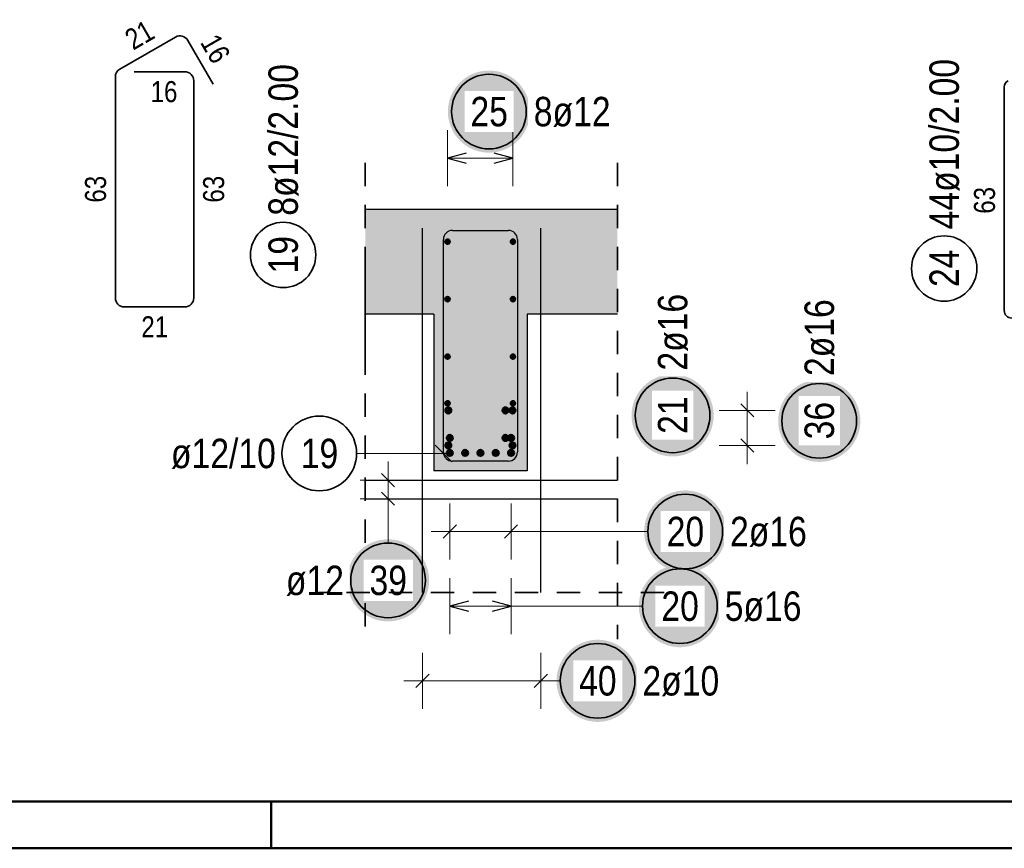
# Model space of a CAD drawing. Header units: millimetres. Extents: x 0 to 89.5, y 0 to 42.
# Tile 4 of 39: x 19.7 to 24.9, y 0 to 4.4. Entities that reach past the tile are written whole.
import ezdxf

# ---------------------------------------------------------------- set-up
doc = ezdxf.new("R2010")
doc.units = ezdxf.units.MM
doc.linetypes.add('HIDDEN', pattern=[0.375, 0.25, -0.125])
doc.layers.add('Bewehrung', color=7, linetype='Continuous', lineweight=20)
doc.layers.add('Schraffuren', color=7, linetype='Continuous', lineweight=20)
doc.styles.add('Arial Narrow', font='ARIALN.TTF')

msp = doc.modelspace()

# ---------------------------------------------------------------- hatches: boundary and pattern name
at = {"lineweight": 50, "true_color": 0xffffff}
msp.add_hatch(color=7, dxfattribs=at).paths.add_polyline_path([(24.154761, 2.290578), (24.154627, 2.298256), (24.154225, 2.305925), (24.153555, 2.313575), (24.15262, 2.321196), (24.151418, 2.328781), (24.149953, 2.336319), (24.148226, 2.343801), (24.146238, 2.351218), (24.143993, 2.358562), (24.141493, 2.365823), (24.138741, 2.372992), (24.135741, 2.38006), (24.132495, 2.38702), (24.129009, 2.393862), (24.125286, 2.400578), (24.121331, 2.40716), (24.117149, 2.413601), (24.112744, 2.419891), (24.108123, 2.426024), (24.10329, 2.431992), (24.098252, 2.437787), (24.093015, 2.443403), (24.087585, 2.448833), (24.081969, 2.45407), (24.076174, 2.459108), (24.070206, 2.463941), (24.064073, 2.468562), (24.057783, 2.472967), (24.051343, 2.477149), (24.044761, 2.481104), (24.038044, 2.484827), (24.031202, 2.488313), (24.024243, 2.491558), (24.017174, 2.494559), (24.010005, 2.497311), (24.002744, 2.499811), (23.995401, 2.502056), (23.987983, 2.504043), (23.980501, 2.505771), (23.972963, 2.507236), (23.965379, 2.508437), (23.957757, 2.509373), (23.950107, 2.510042), (23.942439, 2.510444), (23.934761, 2.510578), (23.927083, 2.510444), (23.919414, 2.510042), (23.911764, 2.509373), (23.904143, 2.508437), (23.896558, 2.507236), (23.88902, 2.505771), (23.881538, 2.504043), (23.87412, 2.502056), (23.866777, 2.499811), (23.859516, 2.497311), (23.852347, 2.494559), (23.845279, 2.491558), (23.838319, 2.488313), (23.831477, 2.484827), (23.824761, 2.481104), (23.818178, 2.477149), (23.811738, 2.472967), (23.805448, 2.468562), (23.799315, 2.463941), (23.793347, 2.459108), (23.787552, 2.45407), (23.781936, 2.448833), (23.776506, 2.443403), (23.771269, 2.437787), (23.766231, 2.431992), (23.761398, 2.426024), (23.756777, 2.419891), (23.752372, 2.413601), (23.74819, 2.40716), (23.744235, 2.400578), (23.740512, 2.393862), (23.737026, 2.38702), (23.733781, 2.38006), (23.73078, 2.372992), (23.728028, 2.365823), (23.725528, 2.358562), (23.723283, 2.351218), (23.721296, 2.343801), (23.719568, 2.336319), (23.718103, 2.328781), (23.716902, 2.321196), (23.715966, 2.313575), (23.715297, 2.305925), (23.714895, 2.298256), (23.714761, 2.290578), (23.714895, 2.2829), (23.715297, 2.275232), (23.715966, 2.267582), (23.716902, 2.25996), (23.718103, 2.252376), (23.719568, 2.244838), (23.721296, 2.237355), (23.723283, 2.229938), (23.725528, 2.222595), (23.728028, 2.215334), (23.73078, 2.208165), (23.733781, 2.201096), (23.737026, 2.194137), (23.740512, 2.187295), (23.744235, 2.180578), (23.74819, 2.173996), (23.752372, 2.167556), (23.756777, 2.161265), (23.761398, 2.155133), (23.766231, 2.149165), (23.771269, 2.14337), (23.776506, 2.137753), (23.781936, 2.132323), (23.787552, 2.127086), (23.793347, 2.122048), (23.799315, 2.117216), (23.805448, 2.112595), (23.811738, 2.10819), (23.818178, 2.104008), (23.824761, 2.100053), (23.831477, 2.09633), (23.838319, 2.092844), (23.845279, 2.089598), (23.852347, 2.086598), (23.859516, 2.083846), (23.866777, 2.081346), (23.87412, 2.079101), (23.881538, 2.077113), (23.88902, 2.075386), (23.896558, 2.073921), (23.904143, 2.072719), (23.911764, 2.071783), (23.919414, 2.071114), (23.927083, 2.070712), (23.934761, 2.070578), (23.942439, 2.070712), (23.950107, 2.071114), (23.957757, 2.071783), (23.965379, 2.072719), (23.972963, 2.073921), (23.980501, 2.075386), (23.987983, 2.077113), (23.995401, 2.079101), (24.002744, 2.081346), (24.010005, 2.083846), (24.017174, 2.086598), (24.024243, 2.089598), (24.031202, 2.092844), (24.038044, 2.09633), (24.044761, 2.100053), (24.051343, 2.104008), (24.057783, 2.10819), (24.064073, 2.112595), (24.070206, 2.117216), (24.076174, 2.122048), (24.081969, 2.127086), (24.087585, 2.132323), (24.093015, 2.137753), (24.098252, 2.14337), (24.10329, 2.149165), (24.108123, 2.155133), (24.112744, 2.161265), (24.117149, 2.167556), (24.121331, 2.173996), (24.125286, 2.180578), (24.129009, 2.187295), (24.132495, 2.194137), (24.135741, 2.201096), (24.138741, 2.208165), (24.141493, 2.215334), (24.143993, 2.222595), (24.146238, 2.229938), (24.148226, 2.237355), (24.149953, 2.244838), (24.151418, 2.252376), (24.15262, 2.25996), (24.153555, 2.267582), (24.154225, 2.275232)])
at = {"lineweight": 25, "true_color": 0xffffff}
msp.add_hatch(color=7, dxfattribs=at).paths.add_polyline_path([(22.967868, 0.897543), (22.967734, 0.905221), (22.967332, 0.91289), (22.966663, 0.920539), (22.965727, 0.928161), (22.964526, 0.935746), (22.963061, 0.943284), (22.961333, 0.950766), (22.959346, 0.958183), (22.957101, 0.965527), (22.9546, 0.972788), (22.951849, 0.979957), (22.948848, 0.987025), (22.945603, 0.993985), (22.942117, 1.000827), (22.938394, 1.007543), (22.934439, 1.014125), (22.930256, 1.020566), (22.925852, 1.026856), (22.92123, 1.032989), (22.916398, 1.038956), (22.91136, 1.044752), (22.906123, 1.050368), (22.900693, 1.055798), (22.895077, 1.061035), (22.889281, 1.066073), (22.883314, 1.070906), (22.877181, 1.075527), (22.870891, 1.079931), (22.86445, 1.084114), (22.857868, 1.088069), (22.851152, 1.091792), (22.84431, 1.095278), (22.83735, 1.098523), (22.830282, 1.101524), (22.823113, 1.104276), (22.815852, 1.106776), (22.808508, 1.109021), (22.801091, 1.111008), (22.793609, 1.112736), (22.786071, 1.114201), (22.778486, 1.115402), (22.770864, 1.116338), (22.763215, 1.117007), (22.755546, 1.117409), (22.747868, 1.117543), (22.74019, 1.117409), (22.732522, 1.117007), (22.724872, 1.116338), (22.71725, 1.115402), (22.709665, 1.114201), (22.702128, 1.112736), (22.694645, 1.111008), (22.687228, 1.109021), (22.679884, 1.106776), (22.672624, 1.104276), (22.665455, 1.101524), (22.658386, 1.098523), (22.651426, 1.095278), (22.644584, 1.091792), (22.637868, 1.088069), (22.631286, 1.084114), (22.624846, 1.079931), (22.618555, 1.075527), (22.612423, 1.070906), (22.606455, 1.066073), (22.600659, 1.061035), (22.595043, 1.055798), (22.589613, 1.050368), (22.584376, 1.044752), (22.579338, 1.038956), (22.574506, 1.032989), (22.569884, 1.026856), (22.56548, 1.020566), (22.561298, 1.014125), (22.557343, 1.007543), (22.55362, 1.000827), (22.550133, 0.993985), (22.546888, 0.987025), (22.543888, 0.979957), (22.541136, 0.972788), (22.538636, 0.965527), (22.536391, 0.958183), (22.534403, 0.950766), (22.532676, 0.943284), (22.53121, 0.935746), (22.530009, 0.928161), (22.529073, 0.920539), (22.528404, 0.91289), (22.528002, 0.905221), (22.527868, 0.897543), (22.528002, 0.889865), (22.528404, 0.882197), (22.529073, 0.874547), (22.530009, 0.866925), (22.53121, 0.859341), (22.532676, 0.851803), (22.534403, 0.84432), (22.536391, 0.836903), (22.538636, 0.829559), (22.541136, 0.822299), (22.543888, 0.81513), (22.546888, 0.808061), (22.550133, 0.801102), (22.55362, 0.794259), (22.557343, 0.787543), (22.561298, 0.780961), (22.56548, 0.774521), (22.569884, 0.76823), (22.574506, 0.762098), (22.579338, 0.75613), (22.584376, 0.750334), (22.589613, 0.744718), (22.595043, 0.739288), (22.600659, 0.734051), (22.606455, 0.729013), (22.612423, 0.724181), (22.618555, 0.719559), (22.624846, 0.715155), (22.631286, 0.710973), (22.637868, 0.707018), (22.644584, 0.703295), (22.651426, 0.699809), (22.658386, 0.696563), (22.665455, 0.693563), (22.672624, 0.690811), (22.679884, 0.688311), (22.687228, 0.686066), (22.694645, 0.684078), (22.702128, 0.682351), (22.709665, 0.680886), (22.71725, 0.679684), (22.724872, 0.678748), (22.732522, 0.678079), (22.74019, 0.677677), (22.747868, 0.677543), (22.755546, 0.677677), (22.763215, 0.678079), (22.770864, 0.678748), (22.778486, 0.679684), (22.786071, 0.680886), (22.793609, 0.682351), (22.801091, 0.684078), (22.808508, 0.686066), (22.815852, 0.688311), (22.823113, 0.690811), (22.830282, 0.693563), (22.83735, 0.696563), (22.84431, 0.699809), (22.851152, 0.703295), (22.857868, 0.707018), (22.86445, 0.710973), (22.870891, 0.715155), (22.877181, 0.719559), (22.883314, 0.724181), (22.889281, 0.729013), (22.895077, 0.734051), (22.900693, 0.739288), (22.906123, 0.744718), (22.91136, 0.750334), (22.916398, 0.75613), (22.92123, 0.762098), (22.925852, 0.76823), (22.930256, 0.774521), (22.934439, 0.780961), (22.938394, 0.787543), (22.942117, 0.794259), (22.945603, 0.801102), (22.948848, 0.808061), (22.951849, 0.81513), (22.9546, 0.822299), (22.957101, 0.829559), (22.959346, 0.836903), (22.961333, 0.84432), (22.963061, 0.851803), (22.964526, 0.859341), (22.965727, 0.866925), (22.966663, 0.874547), (22.967332, 0.882197)])
at = {"layer": 'Bewehrung', "lineweight": 25, "true_color": 0xffffff}
for points in [[(22.385978, 3.947543), (22.385844, 3.955221), (22.385442, 3.96289), (22.384773, 3.970539), (22.383837, 3.978161), (22.382636, 3.985746), (22.38117, 3.993284), (22.379443, 4.000766), (22.377456, 4.008183), (22.37521, 4.015527), (22.37271, 4.022788), (22.369958, 4.029957), (22.366958, 4.037025), (22.363713, 4.043985), (22.360226, 4.050827), (22.356504, 4.057543), (22.352549, 4.064125), (22.348366, 4.070566), (22.343962, 4.076856), (22.33934, 4.082989), (22.334508, 4.088956), (22.32947, 4.094752), (22.324233, 4.100368), (22.318803, 4.105798), (22.313187, 4.111035), (22.307391, 4.116073), (22.301423, 4.120906), (22.295291, 4.125527), (22.289, 4.129931), (22.28256, 4.134114), (22.275978, 4.138069), (22.269262, 4.141792), (22.26242, 4.145278), (22.25546, 4.148523), (22.248391, 4.151524), (22.241222, 4.154276), (22.233962, 4.156776), (22.226618, 4.159021), (22.219201, 4.161008), (22.211719, 4.162736), (22.204181, 4.164201), (22.196596, 4.165402), (22.188974, 4.166338), (22.181324, 4.167007), (22.173656, 4.167409), (22.165978, 4.167543), (22.1583, 4.167409), (22.150632, 4.167007), (22.142982, 4.166338), (22.13536, 4.165402), (22.127775, 4.164201), (22.120237, 4.162736), (22.112755, 4.161008), (22.105338, 4.159021), (22.097994, 4.156776), (22.090734, 4.154276), (22.083565, 4.151524), (22.076496, 4.148523), (22.069536, 4.145278), (22.062694, 4.141792), (22.055978, 4.138069), (22.049396, 4.134114), (22.042956, 4.129931), (22.036665, 4.125527), (22.030532, 4.120906), (22.024565, 4.116073), (22.018769, 4.111035), (22.013153, 4.105798), (22.007723, 4.100368), (22.002486, 4.094752), (21.997448, 4.088956), (21.992616, 4.082989), (21.987994, 4.076856), (21.98359, 4.070566), (21.979407, 4.064125), (21.975452, 4.057543), (21.97173, 4.050827), (21.968243, 4.043985), (21.964998, 4.037025), (21.961998, 4.029957), (21.959246, 4.022788), (21.956746, 4.015527), (21.9545, 4.008183), (21.952513, 4.000766), (21.950785, 3.993284), (21.94932, 3.985746), (21.948119, 3.978161), (21.947183, 3.970539), (21.946514, 3.96289), (21.946112, 3.955221), (21.945978, 3.947543), (21.946112, 3.939865), (21.946514, 3.932197), (21.947183, 3.924547), (21.948119, 3.916925), (21.94932, 3.909341), (21.950785, 3.901803), (21.952513, 3.89432), (21.9545, 3.886903), (21.956746, 3.879559), (21.959246, 3.872299), (21.961998, 3.86513), (21.964998, 3.858061), (21.968243, 3.851102), (21.97173, 3.844259), (21.975452, 3.837543), (21.979407, 3.830961), (21.98359, 3.824521), (21.987994, 3.81823), (21.992616, 3.812098), (21.997448, 3.80613), (22.002486, 3.800334), (22.007723, 3.794718), (22.013153, 3.789288), (22.018769, 3.784051), (22.024565, 3.779013), (22.030532, 3.774181), (22.036665, 3.769559), (22.042956, 3.765155), (22.049396, 3.760973), (22.055978, 3.757018), (22.062694, 3.753295), (22.069536, 3.749809), (22.076496, 3.746563), (22.083565, 3.743563), (22.090734, 3.740811), (22.097994, 3.738311), (22.105338, 3.736066), (22.112755, 3.734078), (22.120237, 3.732351), (22.127775, 3.730886), (22.13536, 3.729684), (22.142982, 3.728748), (22.150632, 3.728079), (22.1583, 3.727677), (22.165978, 3.727543), (22.173656, 3.727677), (22.181324, 3.728079), (22.188974, 3.728748), (22.196596, 3.729684), (22.204181, 3.730886), (22.211719, 3.732351), (22.219201, 3.734078), (22.226618, 3.736066), (22.233962, 3.738311), (22.241222, 3.740811), (22.248391, 3.743563), (22.25546, 3.746563), (22.26242, 3.749809), (22.269262, 3.753295), (22.275978, 3.757018), (22.28256, 3.760973), (22.289, 3.765155), (22.295291, 3.769559), (22.301423, 3.774181), (22.307391, 3.779013), (22.313187, 3.784051), (22.318803, 3.789288), (22.324233, 3.794718), (22.32947, 3.800334), (22.334508, 3.80613), (22.33934, 3.812098), (22.343962, 3.81823), (22.348366, 3.824521), (22.352549, 3.830961), (22.356504, 3.837543), (22.360226, 3.844259), (22.363713, 3.851102), (22.366958, 3.858061), (22.369958, 3.86513), (22.37271, 3.872299), (22.37521, 3.879559), (22.377456, 3.886903), (22.379443, 3.89432), (22.38117, 3.901803), (22.382636, 3.909341), (22.383837, 3.916925), (22.384773, 3.924547), (22.385442, 3.932197)], [(23.369472, 2.31971), (23.369338, 2.327388), (23.368936, 2.335057), (23.368267, 2.342707), (23.367331, 2.350328), (23.36613, 2.357913), (23.364665, 2.365451), (23.362937, 2.372933), (23.36095, 2.380351), (23.358705, 2.387694), (23.356205, 2.394955), (23.353453, 2.402124), (23.350452, 2.409192), (23.347207, 2.416152), (23.343721, 2.422994), (23.339998, 2.42971), (23.336043, 2.436293), (23.331861, 2.442733), (23.327456, 2.449023), (23.322835, 2.455156), (23.318002, 2.461124), (23.312964, 2.466919), (23.307727, 2.472535), (23.302297, 2.477965), (23.296681, 2.483202), (23.290886, 2.48824), (23.284918, 2.493073), (23.278785, 2.497694), (23.272495, 2.502099), (23.266054, 2.506281), (23.259472, 2.510236), (23.252756, 2.513959), (23.245914, 2.517445), (23.238954, 2.52069), (23.231886, 2.523691), (23.224717, 2.526443), (23.217456, 2.528943), (23.210112, 2.531188), (23.202695, 2.533175), (23.195213, 2.534903), (23.187675, 2.536368), (23.18009, 2.537569), (23.172468, 2.538505), (23.164819, 2.539174), (23.15715, 2.539576), (23.149472, 2.53971), (23.141794, 2.539576), (23.134126, 2.539174), (23.126476, 2.538505), (23.118854, 2.537569), (23.11127, 2.536368), (23.103732, 2.534903), (23.096249, 2.533175), (23.088832, 2.531188), (23.081488, 2.528943), (23.074228, 2.526443), (23.067059, 2.523691), (23.05999, 2.52069), (23.053031, 2.517445), (23.046188, 2.513959), (23.039472, 2.510236), (23.03289, 2.506281), (23.02645, 2.502099), (23.020159, 2.497694), (23.014027, 2.493073), (23.008059, 2.48824), (23.002264, 2.483202), (22.996647, 2.477965), (22.991217, 2.472535), (22.98598, 2.466919), (22.980942, 2.461124), (22.97611, 2.455156), (22.971488, 2.449023), (22.967084, 2.442733), (22.962902, 2.436293), (22.958947, 2.42971), (22.955224, 2.422994), (22.951738, 2.416152), (22.948492, 2.409192), (22.945492, 2.402124), (22.94274, 2.394955), (22.94024, 2.387694), (22.937995, 2.380351), (22.936007, 2.372933), (22.93428, 2.365451), (22.932815, 2.357913), (22.931613, 2.350328), (22.930677, 2.342707), (22.930008, 2.335057), (22.929606, 2.327388), (22.929472, 2.31971), (22.929606, 2.312032), (22.930008, 2.304364), (22.930677, 2.296714), (22.931613, 2.289092), (22.932815, 2.281508), (22.93428, 2.27397), (22.936007, 2.266488), (22.937995, 2.25907), (22.94024, 2.251727), (22.94274, 2.244466), (22.945492, 2.237297), (22.948492, 2.230228), (22.951738, 2.223269), (22.955224, 2.216427), (22.958947, 2.20971), (22.962902, 2.203128), (22.967084, 2.196688), (22.971488, 2.190398), (22.97611, 2.184265), (22.980942, 2.178297), (22.98598, 2.172502), (22.991217, 2.166885), (22.996647, 2.161456), (23.002264, 2.156218), (23.008059, 2.151181), (23.014027, 2.146348), (23.020159, 2.141727), (23.02645, 2.137322), (23.03289, 2.13314), (23.039472, 2.129185), (23.046188, 2.125462), (23.053031, 2.121976), (23.05999, 2.11873), (23.067059, 2.11573), (23.074228, 2.112978), (23.081488, 2.110478), (23.088832, 2.108233), (23.096249, 2.106245), (23.103732, 2.104518), (23.11127, 2.103053), (23.118854, 2.101851), (23.126476, 2.100916), (23.134126, 2.100246), (23.141794, 2.099844), (23.149472, 2.09971), (23.15715, 2.099844), (23.164819, 2.100246), (23.172468, 2.100916), (23.18009, 2.101851), (23.187675, 2.103053), (23.195213, 2.104518), (23.202695, 2.106245), (23.210112, 2.108233), (23.217456, 2.110478), (23.224717, 2.112978), (23.231886, 2.11573), (23.238954, 2.11873), (23.245914, 2.121976), (23.252756, 2.125462), (23.259472, 2.129185), (23.266054, 2.13314), (23.272495, 2.137322), (23.278785, 2.141727), (23.284918, 2.146348), (23.290886, 2.151181), (23.296681, 2.156218), (23.302297, 2.161456), (23.307727, 2.166885), (23.312964, 2.172502), (23.318002, 2.178297), (23.322835, 2.184265), (23.327456, 2.190398), (23.331861, 2.196688), (23.336043, 2.203128), (23.339998, 2.20971), (23.343721, 2.216427), (23.347207, 2.223269), (23.350452, 2.230228), (23.353453, 2.237297), (23.356205, 2.244466), (23.358705, 2.251727), (23.36095, 2.25907), (23.362937, 2.266488), (23.364665, 2.27397), (23.36613, 2.281508), (23.367331, 2.289092), (23.368267, 2.296714), (23.368936, 2.304364)], [(23.436937, 1.697543), (23.436803, 1.705221), (23.436401, 1.71289), (23.435732, 1.720539), (23.434796, 1.728161), (23.433595, 1.735746), (23.43213, 1.743284), (23.430402, 1.750766), (23.428415, 1.758183), (23.42617, 1.765527), (23.42367, 1.772788), (23.420918, 1.779957), (23.417917, 1.787025), (23.414672, 1.793985), (23.411186, 1.800827), (23.407463, 1.807543), (23.403508, 1.814125), (23.399325, 1.820566), (23.394921, 1.826856), (23.3903, 1.832989), (23.385467, 1.838956), (23.380429, 1.844752), (23.375192, 1.850368), (23.369762, 1.855798), (23.364146, 1.861035), (23.35835, 1.866073), (23.352383, 1.870906), (23.34625, 1.875527), (23.33996, 1.879931), (23.333519, 1.884114), (23.326937, 1.888069), (23.320221, 1.891792), (23.313379, 1.895278), (23.306419, 1.898523), (23.299351, 1.901524), (23.292182, 1.904276), (23.284921, 1.906776), (23.277577, 1.909021), (23.27016, 1.911008), (23.262678, 1.912736), (23.25514, 1.914201), (23.247555, 1.915402), (23.239933, 1.916338), (23.232284, 1.917007), (23.224615, 1.917409), (23.216937, 1.917543), (23.209259, 1.917409), (23.201591, 1.917007), (23.193941, 1.916338), (23.186319, 1.915402), (23.178735, 1.914201), (23.171197, 1.912736), (23.163714, 1.911008), (23.156297, 1.909021), (23.148953, 1.906776), (23.141693, 1.904276), (23.134524, 1.901524), (23.127455, 1.898523), (23.120496, 1.895278), (23.113653, 1.891792), (23.106937, 1.888069), (23.100355, 1.884114), (23.093915, 1.879931), (23.087624, 1.875527), (23.081492, 1.870906), (23.075524, 1.866073), (23.069728, 1.861035), (23.064112, 1.855798), (23.058682, 1.850368), (23.053445, 1.844752), (23.048407, 1.838956), (23.043575, 1.832989), (23.038953, 1.826856), (23.034549, 1.820566), (23.030367, 1.814125), (23.026412, 1.807543), (23.022689, 1.800827), (23.019202, 1.793985), (23.015957, 1.787025), (23.012957, 1.779957), (23.010205, 1.772788), (23.007705, 1.765527), (23.00546, 1.758183), (23.003472, 1.750766), (23.001745, 1.743284), (23.000279, 1.735746), (22.999078, 1.728161), (22.998142, 1.720539), (22.997473, 1.71289), (22.997071, 1.705221), (22.996937, 1.697543), (22.997071, 1.689865), (22.997473, 1.682197), (22.998142, 1.674547), (22.999078, 1.666925), (23.000279, 1.659341), (23.001745, 1.651803), (23.003472, 1.64432), (23.00546, 1.636903), (23.007705, 1.629559), (23.010205, 1.622299), (23.012957, 1.61513), (23.015957, 1.608061), (23.019202, 1.601102), (23.022689, 1.594259), (23.026412, 1.587543), (23.030367, 1.580961), (23.034549, 1.574521), (23.038953, 1.56823), (23.043575, 1.562098), (23.048407, 1.55613), (23.053445, 1.550334), (23.058682, 1.544718), (23.064112, 1.539288), (23.069728, 1.534051), (23.075524, 1.529013), (23.081492, 1.524181), (23.087624, 1.519559), (23.093915, 1.515155), (23.100355, 1.510973), (23.106937, 1.507018), (23.113653, 1.503295), (23.120496, 1.499809), (23.127455, 1.496563), (23.134524, 1.493563), (23.141693, 1.490811), (23.148953, 1.488311), (23.156297, 1.486066), (23.163714, 1.484078), (23.171197, 1.482351), (23.178735, 1.480886), (23.186319, 1.479684), (23.193941, 1.478748), (23.201591, 1.478079), (23.209259, 1.477677), (23.216937, 1.477543), (23.224615, 1.477677), (23.232284, 1.478079), (23.239933, 1.478748), (23.247555, 1.479684), (23.25514, 1.480886), (23.262678, 1.482351), (23.27016, 1.484078), (23.277577, 1.486066), (23.284921, 1.488311), (23.292182, 1.490811), (23.299351, 1.493563), (23.306419, 1.496563), (23.313379, 1.499809), (23.320221, 1.503295), (23.326937, 1.507018), (23.333519, 1.510973), (23.33996, 1.515155), (23.34625, 1.519559), (23.352383, 1.524181), (23.35835, 1.529013), (23.364146, 1.534051), (23.369762, 1.539288), (23.375192, 1.544718), (23.380429, 1.550334), (23.385467, 1.55613), (23.3903, 1.562098), (23.394921, 1.56823), (23.399325, 1.574521), (23.403508, 1.580961), (23.407463, 1.587543), (23.411186, 1.594259), (23.414672, 1.601102), (23.417917, 1.608061), (23.420918, 1.61513), (23.42367, 1.622299), (23.42617, 1.629559), (23.428415, 1.636903), (23.430402, 1.64432), (23.43213, 1.651803), (23.433595, 1.659341), (23.434796, 1.666925), (23.435732, 1.674547), (23.436401, 1.682197)], [(21.845507, 1.435722), (21.845373, 1.4434), (21.844971, 1.451069), (21.844302, 1.458718), (21.843366, 1.46634), (21.842165, 1.473925), (21.8407, 1.481463), (21.838972, 1.488945), (21.836985, 1.496362), (21.83474, 1.503706), (21.83224, 1.510967), (21.829488, 1.518136), (21.826487, 1.525204), (21.823242, 1.532164), (21.819756, 1.539006), (21.816033, 1.545722), (21.812078, 1.552304), (21.807895, 1.558745), (21.803491, 1.565035), (21.79887, 1.571168), (21.794037, 1.577136), (21.788999, 1.582931), (21.783762, 1.588547), (21.778332, 1.593977), (21.772716, 1.599214), (21.76692, 1.604252), (21.760953, 1.609085), (21.75482, 1.613706), (21.74853, 1.61811), (21.742089, 1.622293), (21.735507, 1.626248), (21.728791, 1.629971), (21.721949, 1.633457), (21.714989, 1.636702), (21.707921, 1.639703), (21.700752, 1.642455), (21.693491, 1.644955), (21.686147, 1.6472), (21.67873, 1.649187), (21.671248, 1.650915), (21.66371, 1.65238), (21.656125, 1.653581), (21.648503, 1.654517), (21.640854, 1.655186), (21.633185, 1.655588), (21.625507, 1.655722), (21.617829, 1.655588), (21.610161, 1.655186), (21.602511, 1.654517), (21.594889, 1.653581), (21.587305, 1.65238), (21.579767, 1.650915), (21.572284, 1.649187), (21.564867, 1.6472), (21.557523, 1.644955), (21.550263, 1.642455), (21.543094, 1.639703), (21.536025, 1.636702), (21.529066, 1.633457), (21.522223, 1.629971), (21.515507, 1.626248), (21.508925, 1.622293), (21.502485, 1.61811), (21.496194, 1.613706), (21.490062, 1.609085), (21.484094, 1.604252), (21.478298, 1.599214), (21.472682, 1.593977), (21.467252, 1.588547), (21.462015, 1.582931), (21.456977, 1.577136), (21.452145, 1.571168), (21.447523, 1.565035), (21.443119, 1.558745), (21.438937, 1.552304), (21.434982, 1.545722), (21.431259, 1.539006), (21.427773, 1.532164), (21.424527, 1.525204), (21.421527, 1.518136), (21.418775, 1.510967), (21.416275, 1.503706), (21.41403, 1.496362), (21.412042, 1.488945), (21.410315, 1.481463), (21.40885, 1.473925), (21.407648, 1.46634), (21.406712, 1.458718), (21.406043, 1.451069), (21.405641, 1.4434), (21.405507, 1.435722), (21.405641, 1.428044), (21.406043, 1.420376), (21.406712, 1.412726), (21.407648, 1.405104), (21.40885, 1.39752), (21.410315, 1.389982), (21.412042, 1.382499), (21.41403, 1.375082), (21.416275, 1.367738), (21.418775, 1.360478), (21.421527, 1.353309), (21.424527, 1.34624), (21.427773, 1.339281), (21.431259, 1.332438), (21.434982, 1.325722), (21.438937, 1.31914), (21.443119, 1.3127), (21.447523, 1.306409), (21.452145, 1.300277), (21.456977, 1.294309), (21.462015, 1.288513), (21.467252, 1.282897), (21.472682, 1.277467), (21.478298, 1.27223), (21.484094, 1.267192), (21.490062, 1.26236), (21.496194, 1.257738), (21.502485, 1.253334), (21.508925, 1.249152), (21.515507, 1.245197), (21.522223, 1.241474), (21.529066, 1.237988), (21.536025, 1.234742), (21.543094, 1.231742), (21.550263, 1.22899), (21.557523, 1.22649), (21.564867, 1.224245), (21.572284, 1.222257), (21.579767, 1.22053), (21.587305, 1.219065), (21.594889, 1.217863), (21.602511, 1.216927), (21.610161, 1.216258), (21.617829, 1.215856), (21.625507, 1.215722), (21.633185, 1.215856), (21.640854, 1.216258), (21.648503, 1.216927), (21.656125, 1.217863), (21.66371, 1.219065), (21.671248, 1.22053), (21.67873, 1.222257), (21.686147, 1.224245), (21.693491, 1.22649), (21.700752, 1.22899), (21.707921, 1.231742), (21.714989, 1.234742), (21.721949, 1.237988), (21.728791, 1.241474), (21.735507, 1.245197), (21.742089, 1.249152), (21.74853, 1.253334), (21.75482, 1.257738), (21.760953, 1.26236), (21.76692, 1.267192), (21.772716, 1.27223), (21.778332, 1.277467), (21.783762, 1.282897), (21.788999, 1.288513), (21.794037, 1.294309), (21.79887, 1.300277), (21.803491, 1.306409), (21.807895, 1.3127), (21.812078, 1.31914), (21.816033, 1.325722), (21.819756, 1.332438), (21.823242, 1.339281), (21.826487, 1.34624), (21.829488, 1.353309), (21.83224, 1.360478), (21.83474, 1.367738), (21.836985, 1.375082), (21.838972, 1.382499), (21.8407, 1.389982), (21.842165, 1.39752), (21.843366, 1.405104), (21.844302, 1.412726), (21.844971, 1.420376)], [(23.408512, 1.297543), (23.408378, 1.305221), (23.407976, 1.31289), (23.407306, 1.320539), (23.406371, 1.328161), (23.405169, 1.335746), (23.403704, 1.343284), (23.401977, 1.350766), (23.399989, 1.358183), (23.397744, 1.365527), (23.395244, 1.372788), (23.392492, 1.379957), (23.389492, 1.387025), (23.386246, 1.393985), (23.38276, 1.400827), (23.379037, 1.407543), (23.375082, 1.414125), (23.3709, 1.420566), (23.366495, 1.426856), (23.361874, 1.432989), (23.357041, 1.438956), (23.352003, 1.444752), (23.346766, 1.450368), (23.341336, 1.455798), (23.33572, 1.461035), (23.329925, 1.466073), (23.323957, 1.470906), (23.317824, 1.475527), (23.311534, 1.479931), (23.305094, 1.484114), (23.298512, 1.488069), (23.291795, 1.491792), (23.284953, 1.495278), (23.277994, 1.498523), (23.270925, 1.501524), (23.263756, 1.504276), (23.256495, 1.506776), (23.249152, 1.509021), (23.241734, 1.511008), (23.234252, 1.512736), (23.226714, 1.514201), (23.21913, 1.515402), (23.211508, 1.516338), (23.203858, 1.517007), (23.196189, 1.517409), (23.188512, 1.517543), (23.180834, 1.517409), (23.173165, 1.517007), (23.165515, 1.516338), (23.157893, 1.515402), (23.150309, 1.514201), (23.142771, 1.512736), (23.135289, 1.511008), (23.127871, 1.509021), (23.120528, 1.506776), (23.113267, 1.504276), (23.106098, 1.501524), (23.09903, 1.498523), (23.09207, 1.495278), (23.085228, 1.491792), (23.078512, 1.488069), (23.071929, 1.484114), (23.065489, 1.479931), (23.059199, 1.475527), (23.053066, 1.470906), (23.047098, 1.466073), (23.041303, 1.461035), (23.035687, 1.455798), (23.030257, 1.450368), (23.02502, 1.444752), (23.019982, 1.438956), (23.015149, 1.432989), (23.010528, 1.426856), (23.006123, 1.420566), (23.001941, 1.414125), (22.997986, 1.407543), (22.994263, 1.400827), (22.990777, 1.393985), (22.987532, 1.387025), (22.984531, 1.379957), (22.981779, 1.372788), (22.979279, 1.365527), (22.977034, 1.358183), (22.975047, 1.350766), (22.973319, 1.343284), (22.971854, 1.335746), (22.970653, 1.328161), (22.969717, 1.320539), (22.969047, 1.31289), (22.968646, 1.305221), (22.968512, 1.297543), (22.968646, 1.289865), (22.969047, 1.282197), (22.969717, 1.274547), (22.970653, 1.266925), (22.971854, 1.259341), (22.973319, 1.251803), (22.975047, 1.24432), (22.977034, 1.236903), (22.979279, 1.229559), (22.981779, 1.222299), (22.984531, 1.21513), (22.987532, 1.208061), (22.990777, 1.201102), (22.994263, 1.194259), (22.997986, 1.187543), (23.001941, 1.180961), (23.006123, 1.174521), (23.010528, 1.16823), (23.015149, 1.162098), (23.019982, 1.15613), (23.02502, 1.150334), (23.030257, 1.144718), (23.035687, 1.139288), (23.041303, 1.134051), (23.047098, 1.129013), (23.053066, 1.124181), (23.059199, 1.119559), (23.065489, 1.115155), (23.071929, 1.110973), (23.078512, 1.107018), (23.085228, 1.103295), (23.09207, 1.099809), (23.09903, 1.096563), (23.106098, 1.093563), (23.113267, 1.090811), (23.120528, 1.088311), (23.127871, 1.086066), (23.135289, 1.084078), (23.142771, 1.082351), (23.150309, 1.080886), (23.157893, 1.079684), (23.165515, 1.078748), (23.173165, 1.078079), (23.180834, 1.077677), (23.188512, 1.077543), (23.196189, 1.077677), (23.203858, 1.078079), (23.211508, 1.078748), (23.21913, 1.079684), (23.226714, 1.080886), (23.234252, 1.082351), (23.241734, 1.084078), (23.249152, 1.086066), (23.256495, 1.088311), (23.263756, 1.090811), (23.270925, 1.093563), (23.277994, 1.096563), (23.284953, 1.099809), (23.291795, 1.103295), (23.298512, 1.107018), (23.305094, 1.110973), (23.311534, 1.115155), (23.317824, 1.119559), (23.323957, 1.124181), (23.329925, 1.129013), (23.33572, 1.134051), (23.341336, 1.139288), (23.346766, 1.144718), (23.352003, 1.150334), (23.357041, 1.15613), (23.361874, 1.162098), (23.366495, 1.16823), (23.3709, 1.174521), (23.375082, 1.180961), (23.379037, 1.187543), (23.38276, 1.194259), (23.386246, 1.201102), (23.389492, 1.208061), (23.392492, 1.21513), (23.395244, 1.222299), (23.397744, 1.229559), (23.399989, 1.236903), (23.401977, 1.24432), (23.403704, 1.251803), (23.405169, 1.259341), (23.406371, 1.266925), (23.407306, 1.274547), (23.407976, 1.282197)]]:
    msp.add_hatch(color=7, dxfattribs=at).paths.add_polyline_path(points)
at = {"layer": 'Schraffuren', "lineweight": 50, "true_color": 0xd7ffd7}
for points in [[(21.503814, 2.862692), (22.853834, 2.862692), (22.853834, 3.422692), (21.503814, 3.422692)], [(21.870255, 2.022692), (22.370255, 2.022692), (22.370255, 2.862692), (21.870255, 2.862692)]]:
    msp.add_hatch(color=254, dxfattribs=at).paths.add_polyline_path(points)

# ---------------------------------------------------------------- linework, layer by layer
at = {"color": 2, "linetype": 'HIDDEN', "lineweight": 35, "ltscale": 0.5}
for p, q in [((21.503814, 3.672692), (21.503814, 2.612692)), ((22.853834, 3.672692), (22.853834, 1.121377)), ((21.503814, 3.112692), (21.503814, 1.121377))]:
    msp.add_line(p, q, dxfattribs=at)
at = {"color": 3, "linetype": 'Continuous', "lineweight": 25}
for p, q in [((22.853834, 3.422692), (21.503814, 3.422692)), ((21.870255, 2.862692), (21.503814, 2.862692)), ((21.870255, 2.862692), (21.870255, 2.022692)), ((22.370255, 2.862692), (22.370255, 2.022692)), ((22.853834, 2.862692), (22.370255, 2.862692)), ((22.370255, 2.022692), (21.870255, 2.022692))]:
    msp.add_line(p, q, dxfattribs=at)
at = {"color": 3, "linetype": 'Continuous', "lineweight": 25, "ltscale": 0.5}
for p, q in [((21.810256, 1.371377), (21.810256, 3.322692)), ((22.443273, 1.371377), (22.443273, 3.322692)), ((21.7749, 0.862188), (21.845611, 0.932899)), ((22.407918, 0.862188), (22.478628, 0.932899))]:
    msp.add_line(p, q, dxfattribs=at)
at = {"color": 5, "linetype": 'Continuous', "lineweight": 18, "ltscale": 0.5}
for p, q in [((21.810256, 0.747543), (21.810256, 1.047543)), ((22.443273, 0.747543), (22.443273, 1.047543)), ((22.543273, 0.897543), (21.710256, 0.897543)), ((22.547868, 0.897543), (22.543273, 0.897543))]:
    msp.add_line(p, q, dxfattribs=at)
at = {"color": 4, "linetype": 'Continuous', "lineweight": 50}
for p, q in [((1, 0.25), (87.25, 0.25)), ((0, 0), (87.5, 0))]:
    msp.add_line(p, q, dxfattribs=at)
at = {"color": 4, "linetype": 'Continuous', "lineweight": 50, "ltscale": 0.5}
msp.add_line((21, 0), (21, 0.25), dxfattribs=at)
at = {"color": 2, "linetype": 'Continuous', "lineweight": 35, "ltscale": 0.5}
for centre in [(23.934761, 2.290578), (22.747868, 0.897543)]:
    msp.add_circle(centre, 0.2, dxfattribs=at)
at = {"color": 4, "linetype": 'Continuous', "lineweight": 50, "ltscale": 0.5}
for centre, radius in [((22.254255, 2.346692), 0.016), ((22.254255, 2.346692), 0.016), ((22.254255, 2.346692), 0.0144), ((22.254255, 2.346692), 0.0112), ((22.254255, 2.346692), 0.008), ((22.254255, 2.346692), 0.0048), ((22.254255, 2.346692), 0.0016), ((22.254255, 2.198692), 0.016), ((22.254255, 2.198692), 0.016), ((22.254255, 2.198692), 0.0144), ((22.254255, 2.198692), 0.0112), ((22.254255, 2.198692), 0.008), ((22.254255, 2.198692), 0.0048), ((22.254255, 2.198692), 0.0016)]:
    msp.add_circle(centre, radius, dxfattribs=at)
at = {"layer": 'Bewehrung', "color": 2, "linetype": 'Continuous', "lineweight": 35, "ltscale": 0.5}
for p, q in [((20.189042, 4.17461), (20.487192, 4.346752)), ((20.552761, 4.329184), (20.688761, 4.093633)), ((20.165043, 2.948754), (20.165043, 4.133041)), ((20.26504, 4.160754), (20.53704, 4.160754)), ((20.58504, 4.112754), (20.58504, 2.948754)), ((24.925816, 2.881093), (24.925816, 4.077999)), ((20.53704, 2.900754), (20.213043, 2.900754))]:
    msp.add_line(p, q, dxfattribs=at)
at = {"layer": 'Bewehrung', "color": 5, "linetype": 'Continuous', "lineweight": 18, "ltscale": 0.5}
for p, q in [((21.944253, 3.847543), (21.944253, 3.547543)), ((22.294253, 3.547543), (22.294253, 3.847543)), ((22.294253, 3.697543), (21.944253, 3.697543)), ((23.549472, 2.058688), (23.549472, 2.44668)), ((23.399472, 2.34668), (23.699472, 2.34668)), ((23.399472, 2.346679), (23.699472, 2.346679)), ((21.457282, 2.115744), (21.972255, 2.115744)), ((23.399472, 2.158689), (23.699472, 2.158689)), ((23.399472, 2.158688), (23.699472, 2.158688)), ((21.625507, 1.773135), (21.625507, 2.073135)), ((21.475507, 1.973135), (21.775507, 1.973135)), ((21.475507, 1.873135), (21.775507, 1.873135)), ((21.956255, 1.847543), (21.956255, 1.547543)), ((22.284255, 1.847543), (22.284255, 1.547543)), ((21.625507, 1.635722), (21.625507, 1.773135)), ((21.856255, 1.697543), (22.384255, 1.697543)), ((23.016937, 1.697543), (22.384255, 1.697543)), ((21.956256, 1.447543), (21.956256, 1.147543)), ((22.284253, 1.147543), (22.284253, 1.447543)), ((22.284253, 1.297543), (21.956256, 1.297543)), ((22.988512, 1.297543), (22.284253, 1.297543))]:
    msp.add_line(p, q, dxfattribs=at)
at = {"layer": 'Bewehrung', "color": 3, "linetype": 'Continuous', "lineweight": 25, "ltscale": 0.5}
for p, q in [((22.044253, 3.724338), (21.944253, 3.697543)), ((21.944253, 3.697543), (22.044253, 3.670748)), ((22.294253, 3.697543), (22.194253, 3.724338)), ((22.194253, 3.670748), (22.294253, 3.697543)), ((21.970255, 3.310692), (22.270253, 3.310692)), ((22.010253, 3.310692), (22.270253, 3.310692)), ((21.922255, 2.122692), (21.922255, 3.262692)), ((22.318253, 3.262692), (22.318253, 2.122692)), ((22.318253, 3.262692), (22.318253, 3.002692)), ((23.514117, 2.382035), (23.584828, 2.311325)), ((23.514117, 2.382035), (23.584828, 2.311324)), ((23.514117, 2.194044), (23.584828, 2.123333)), ((23.514117, 2.194043), (23.584828, 2.123333)), ((21.96645, 2.07155), (21.878061, 2.159938)), ((22.270253, 2.074692), (21.970255, 2.074692)), ((21.590152, 2.008491), (21.660863, 1.93778)), ((21.503814, 1.973135), (22.853834, 1.973135)), ((21.590152, 1.908491), (21.660863, 1.83778)), ((21.503814, 1.873135), (22.853834, 1.873135)), ((21.991611, 1.732899), (21.9209, 1.662188)), ((22.319611, 1.732899), (22.2489, 1.662188)), ((22.056256, 1.324338), (21.956256, 1.297543)), ((22.284253, 1.297543), (22.184253, 1.324338)), ((21.956256, 1.297543), (22.056256, 1.270748)), ((22.184253, 1.270748), (22.284253, 1.297543))]:
    msp.add_line(p, q, dxfattribs=at)
at = {"layer": 'Bewehrung', "color": 2, "linetype": 'Continuous', "lineweight": 35, "ltscale": 0.5}
for centre, radius in [((22.165978, 3.947543), 0.2), ((21.063761, 3.179528), 0.175), ((24.603853, 3.106628), 0.175), ((23.149472, 2.31971), 0.2), ((21.257282, 2.115744), 0.2), ((23.216937, 1.697543), 0.2), ((21.625507, 1.435722), 0.2), ((23.188512, 1.297543), 0.2)]:
    msp.add_circle(centre, radius, dxfattribs=at)
at = {"layer": 'Bewehrung', "color": 4, "linetype": 'Continuous', "lineweight": 50, "ltscale": 0.5}
for centre, radius in [((21.944253, 3.250692), 0.012), ((21.944253, 3.250692), 0.012), ((21.944253, 3.250692), 0.0108), ((21.944253, 3.250692), 0.0084), ((21.944253, 3.250692), 0.006), ((21.944253, 3.250692), 0.0036), ((21.944253, 3.250692), 0.0012), ((22.294253, 3.250692), 0.012), ((22.294253, 3.250692), 0.012), ((22.294253, 3.250692), 0.0108), ((22.294253, 3.250692), 0.0084), ((22.294253, 3.250692), 0.006), ((22.294253, 3.250692), 0.0036), ((22.294253, 3.250692), 0.0012), ((21.944253, 2.942693), 0.012), ((21.944253, 2.942693), 0.012), ((21.944253, 2.942693), 0.0108), ((22.294253, 2.942693), 0.012), ((22.294253, 2.942693), 0.012), ((22.294253, 2.942693), 0.0108), ((21.944253, 2.942693), 0.0084), ((21.944253, 2.942693), 0.006), ((21.944253, 2.942693), 0.0036), ((21.944253, 2.942693), 0.0012), ((22.294253, 2.942693), 0.0084), ((22.294253, 2.942693), 0.006), ((22.294253, 2.942693), 0.0036), ((22.294253, 2.942693), 0.0012), ((21.944253, 2.634693), 0.012), ((21.944253, 2.634693), 0.012), ((21.944253, 2.634693), 0.0108), ((21.944253, 2.634693), 0.0084), ((21.944253, 2.634693), 0.006), ((21.944253, 2.634693), 0.0036), ((22.294253, 2.634693), 0.012), ((22.294253, 2.634693), 0.012), ((22.294253, 2.634693), 0.0108), ((22.294253, 2.634693), 0.0084), ((22.294253, 2.634693), 0.006), ((22.294253, 2.634693), 0.0036), ((21.944253, 2.634693), 0.0012), ((22.294253, 2.634693), 0.0012), ((21.944253, 2.384693), 0.012), ((21.944253, 2.384693), 0.012), ((21.944253, 2.384693), 0.0108), ((21.944253, 2.384693), 0.0084), ((21.944253, 2.384693), 0.006), ((21.944253, 2.384693), 0.0036), ((21.944253, 2.384693), 0.0012), ((22.294253, 2.384693), 0.012), ((22.294253, 2.384693), 0.012), ((22.294253, 2.384693), 0.0108), ((22.294253, 2.384693), 0.0084), ((22.294253, 2.384693), 0.006), ((22.294253, 2.384693), 0.0036), ((22.294253, 2.384693), 0.0012), ((21.948339, 2.34668), 0.016), ((21.948339, 2.34668), 0.016), ((21.948339, 2.34668), 0.0144), ((21.948339, 2.34668), 0.0112), ((21.948339, 2.34668), 0.008), ((21.948339, 2.34668), 0.0048), ((21.948339, 2.34668), 0.0016), ((22.292172, 2.346679), 0.016), ((22.292172, 2.346679), 0.016), ((22.292172, 2.346679), 0.0144), ((22.292172, 2.346679), 0.0112), ((22.292172, 2.346679), 0.008), ((22.292172, 2.346679), 0.0048), ((22.292172, 2.346679), 0.0016), ((21.956255, 2.198692), 0.016), ((21.956255, 2.198692), 0.016), ((22.284255, 2.198692), 0.016), ((22.284255, 2.198692), 0.016), ((21.948339, 2.158689), 0.016), ((21.948339, 2.158689), 0.016), ((21.948339, 2.158689), 0.0144), ((21.948339, 2.158689), 0.0112), ((21.948339, 2.158689), 0.008), ((21.956255, 2.198692), 0.0144), ((21.948339, 2.158689), 0.0048), ((21.956255, 2.198692), 0.0112), ((21.956255, 2.198692), 0.008), ((21.956255, 2.198692), 0.0048), ((21.956255, 2.198692), 0.0016), ((22.284255, 2.198692), 0.0144), ((22.284255, 2.198692), 0.0112), ((22.292172, 2.158688), 0.016), ((22.292172, 2.158688), 0.016), ((22.284255, 2.198692), 0.008), ((22.292172, 2.158688), 0.0144), ((22.284255, 2.198692), 0.0048), ((22.292172, 2.158688), 0.0112), ((22.284255, 2.198692), 0.0016), ((22.292172, 2.158688), 0.008), ((22.292172, 2.158688), 0.0048), ((21.956256, 2.118692), 0.016), ((21.956256, 2.118692), 0.016), ((21.956256, 2.118692), 0.0144), ((21.956256, 2.118692), 0.0112), ((21.948339, 2.158689), 0.0016), ((21.956256, 2.118692), 0.008), ((21.956256, 2.118692), 0.0048), ((21.956256, 2.118692), 0.0016), ((22.038255, 2.118692), 0.016), ((22.038255, 2.118692), 0.016), ((22.038255, 2.118692), 0.0144), ((22.038255, 2.118692), 0.0112), ((22.038255, 2.118692), 0.008), ((22.038255, 2.118692), 0.0048), ((22.038255, 2.118692), 0.0016), ((22.120255, 2.118692), 0.016), ((22.120255, 2.118692), 0.016), ((22.120255, 2.118692), 0.0144), ((22.120255, 2.118692), 0.0112), ((22.120255, 2.118692), 0.008), ((22.120255, 2.118692), 0.0048), ((22.120255, 2.118692), 0.0016), ((22.202254, 2.118692), 0.016), ((22.202254, 2.118692), 0.016), ((22.202254, 2.118692), 0.0144), ((22.202254, 2.118692), 0.0112), ((22.202254, 2.118692), 0.008), ((22.202254, 2.118692), 0.0048), ((22.202254, 2.118692), 0.0016), ((22.284253, 2.118692), 0.016), ((22.284253, 2.118692), 0.016), ((22.284253, 2.118692), 0.0144), ((22.284253, 2.118692), 0.0112), ((22.284253, 2.118692), 0.008), ((22.284253, 2.118692), 0.0048), ((22.284253, 2.118692), 0.0016), ((22.292172, 2.158688), 0.0016)]:
    msp.add_circle(centre, radius, dxfattribs=at)
at = {"layer": 'Bewehrung', "color": 2, "linetype": 'Continuous', "lineweight": 35, "ltscale": 0.5}
for centre, radius, start, end in [((20.511192, 4.305183), 0.048, 30.000728, 120.000728), ((20.213043, 4.133041), 0.048, 120.000728, 180), ((20.53704, 4.112754), 0.048, 0, 90), ((24.965816, 4.077999), 0.04, 120.000728, 180), ((20.213043, 2.948754), 0.048, 180, 270), ((20.53704, 2.948754), 0.048, 270, 0), ((24.965816, 2.881093), 0.04, 180, 270)]:
    msp.add_arc(centre, radius, start, end, dxfattribs=at)
at = {"layer": 'Bewehrung', "color": 3, "linetype": 'Continuous', "lineweight": 25, "ltscale": 0.5}
for centre, start, end in [((21.970255, 3.262692), 90, 180), ((22.270253, 3.262692), 0, 90), ((22.270253, 3.262692), 0, 90), ((21.970255, 2.122692), 180, 270), ((22.270253, 2.122692), 270, 0)]:
    msp.add_arc(centre, 0.048, start, end, dxfattribs=at)

# ---------------------------------------------------------------- texts
at = {"color": 2, "lineweight": 35, "insert": (23.856011, 2.530578), "char_height": 0.1575, "attachment_point": 1, "rotation": 90, "line_spacing_factor": 0.9, "style": 'Arial Narrow', "bg_fill": 3, "box_fill_scale": 1.2, "bg_fill_color": 256, "bg_fill_true_color": 13158600, "bg_fill_transparency": 0}
msp.add_mtext('2ø16', dxfattribs=at)
at = {"color": 2, "lineweight": 35, "insert": (22.987868, 0.976293), "char_height": 0.1575, "attachment_point": 1, "line_spacing_factor": 0.9, "style": 'Arial Narrow', "bg_fill": 3, "box_fill_scale": 1.2, "bg_fill_color": 256, "bg_fill_true_color": 13158600, "bg_fill_transparency": 0}
msp.add_mtext('2ø10', dxfattribs=at)
at = {"layer": 'Bewehrung', "color": 3, "lineweight": 25, "char_height": 0.1125, "attachment_point": 1, "line_spacing_factor": 0.9, "style": 'Arial Narrow'}
for s, insert, rotation in [('21', (20.204271, 4.371043), 30.000728), ('16', (20.71405, 4.374824), 300.000728), ('63', (20.002543, 3.459879), 90), ('63', (20.63504, 3.459879), 90), ('63', (24.763316, 3.400218), 90)]:
    msp.add_mtext(s, dxfattribs=dict(at, insert=insert, rotation=rotation))
at = {"layer": 'Bewehrung', "color": 2, "lineweight": 35, "char_height": 0.1575, "attachment_point": 1, "rotation": 90, "line_spacing_factor": 0.9, "style": 'Arial Narrow'}
for s, insert in [('44ø10/2.00', (24.525103, 3.316628)), ('8ø12/2.00', (20.985011, 3.389528)), ('19', (20.985011, 3.080303)), ('24', (24.525103, 3.007403))]:
    msp.add_mtext(s, dxfattribs=dict(at, insert=insert))
at = {"layer": 'Bewehrung', "color": 3, "lineweight": 25, "char_height": 0.1125, "attachment_point": 1, "line_spacing_factor": 0.9, "style": 'Arial Narrow'}
for s, insert in [('16', (20.354165, 4.110754)), ('21', (20.304166, 2.850754))]:
    msp.add_mtext(s, dxfattribs=dict(at, insert=insert))
at = {"layer": 'Bewehrung', "color": 2, "lineweight": 35, "char_height": 0.1575, "attachment_point": 1, "line_spacing_factor": 0.9, "style": 'Arial Narrow', "bg_fill": 3, "box_fill_scale": 1.2, "bg_fill_color": 256, "bg_fill_true_color": 13158600, "bg_fill_transparency": 0}
for s, insert in [('8ø12', (22.405978, 4.026293)), ('2ø16', (23.456937, 1.776293))]:
    msp.add_mtext(s, dxfattribs=dict(at, insert=insert))
at = {"layer": 'Bewehrung', "color": 2, "lineweight": 35, "insert": (23.070722, 2.55971), "char_height": 0.1575, "attachment_point": 1, "rotation": 90, "line_spacing_factor": 0.9, "style": 'Arial Narrow', "bg_fill": 3, "box_fill_scale": 1.2, "bg_fill_color": 256, "bg_fill_true_color": 13158600, "bg_fill_transparency": 0}
msp.add_mtext('2ø16', dxfattribs=at)
at = {"layer": 'Bewehrung', "color": 2, "lineweight": 35, "char_height": 0.1575, "attachment_point": 1, "line_spacing_factor": 0.9, "style": 'Arial Narrow'}
for s, insert in [('ø12/10', (20.462882, 2.194494)), ('19', (21.158057, 2.194494))]:
    msp.add_mtext(s, dxfattribs=dict(at, insert=insert))

# ---------------------------------------------------------------- next in the draw order: texts
at = {"color": 2, "lineweight": 35, "insert": (23.856011, 2.191353), "char_height": 0.1575, "attachment_point": 1, "rotation": 90, "line_spacing_factor": 0.9, "style": 'Arial Narrow', "bg_fill": 3, "box_fill_scale": 1.2, "bg_fill_color": 256, "bg_fill_true_color": 13158600, "bg_fill_transparency": 0}
msp.add_mtext('36', dxfattribs=at)
at = {"color": 2, "lineweight": 35, "insert": (22.648643, 0.976293), "char_height": 0.1575, "attachment_point": 1, "line_spacing_factor": 0.9, "style": 'Arial Narrow', "bg_fill": 3, "box_fill_scale": 1.2, "bg_fill_color": 256, "bg_fill_true_color": 13158600, "bg_fill_transparency": 0}
msp.add_mtext('40', dxfattribs=at)
at = {"layer": 'Bewehrung', "color": 2, "lineweight": 35, "char_height": 0.1575, "attachment_point": 1, "line_spacing_factor": 0.9, "style": 'Arial Narrow', "bg_fill": 3, "box_fill_scale": 1.2, "bg_fill_color": 256, "bg_fill_true_color": 13158600, "bg_fill_transparency": 0}
for s, insert in [('25', (22.066753, 4.026293)), ('20', (23.117712, 1.776293)), ('ø12', (21.078382, 1.514472)), ('39', (21.526282, 1.514472)), ('20', (23.089287, 1.376293)), ('5ø16', (23.428512, 1.376293))]:
    msp.add_mtext(s, dxfattribs=dict(at, insert=insert))
at = {"layer": 'Bewehrung', "color": 2, "lineweight": 35, "insert": (23.070722, 2.220485), "char_height": 0.1575, "attachment_point": 1, "rotation": 90, "line_spacing_factor": 0.9, "style": 'Arial Narrow', "bg_fill": 3, "box_fill_scale": 1.2, "bg_fill_color": 256, "bg_fill_true_color": 13158600, "bg_fill_transparency": 0}
msp.add_mtext('21', dxfattribs=at)

# ---------------------------------------------------------------- next in the draw order: linework, layer by layer
at = {"color": 2, "linetype": 'HIDDEN', "lineweight": 35, "ltscale": 0.5}
msp.add_line((23.103834, 1.371377), (21.253814, 1.371377), dxfattribs=at)

doc.saveas('drawing.dxf')
